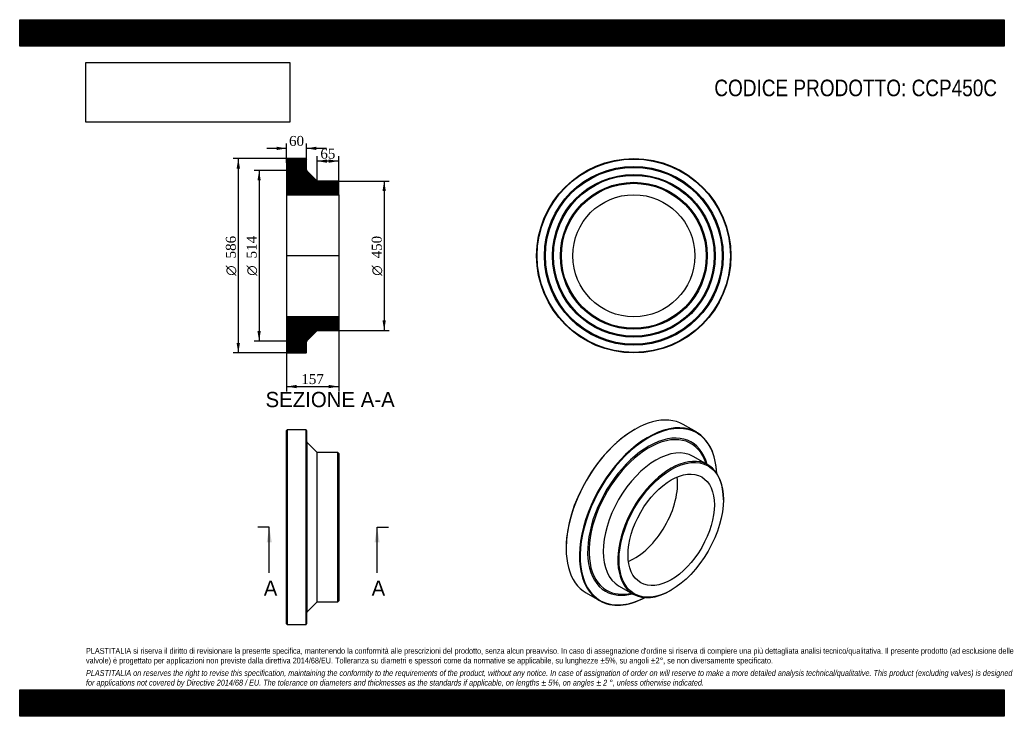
# Model space of a CAD drawing. Header units: millimetres. Extents: x 0 to 2970, y 0 to 2100.
import ezdxf
from ezdxf.enums import TextEntityAlignment as Align
from ezdxf.lldxf.tags import DXFTag

# ---------------------------------------------------------------- set-up
doc = ezdxf.new("R2010")
doc.units = ezdxf.units.MM
doc.header["$LTSCALE"] = 10
for name, color, linetype in [('CCP450C', 7, 'Continuous'), ('Default', 7, 'Continuous'), ('DV4_Default', 7, 'Continuous')]:
    doc.layers.add(name, color=color, linetype=linetype)
doc.styles.add('SEACAD_Solid_Edge_ANSI', font='seans.ttf')
doc.styles.add('SEACAD_Solid_Edge_ANSI1_Symbols', font='semeca1.ttf')
doc.styles.add('SEACAD_Times_New_Roman', font='times.ttf')
tags = doc.linetypes.add('CENTER2', pattern=[28.575, 19.05, -3.175, 3.175, -3.175]).pattern_tags.tags
tags[10:11] = [DXFTag(74, 4), DXFTag(75, 0), DXFTag(340, '0'), DXFTag(46, 0.0), DXFTag(50, 0.0), DXFTag(44, 0.0), DXFTag(45, 0.0)]
tags[8:9] = [DXFTag(74, 4), DXFTag(75, 0), DXFTag(340, '0'), DXFTag(46, 0.0), DXFTag(50, 0.0), DXFTag(44, 0.0), DXFTag(45, 0.0)]
tags[6:7] = [DXFTag(74, 4), DXFTag(75, 0), DXFTag(340, '0'), DXFTag(46, 0.0), DXFTag(50, 0.0), DXFTag(44, 0.0), DXFTag(45, 0.0)]
tags[4:5] = [DXFTag(74, 4), DXFTag(75, 0), DXFTag(340, '0'), DXFTag(46, 0.0), DXFTag(50, 0.0), DXFTag(44, 0.0), DXFTag(45, 0.0)]
doc.dimstyles.new('ANSImm', dxfattribs={"dimtxt": 30, "dimasz": 30, "dimexe": 15, "dimexo": 0, "dimgap": 7.5, "dimtad": 1, "dimdsep": 46, "dimtxsty": 'SEACAD_Times_New_Roman', "dimblk1": '_SE_FILLED', "dimblk2": '_SE_FILLED', "dimsah": 1, "dimcen": 15, "dimazin": 0, "dimtfac": 0.85, "dimtdec": 3, "dimtofl": 0, "dimtmove": 0, "dimatfit": 3, "dimfxl": 1, "dimarcsym": 0})
picture_1 = doc.add_image_def('image1.jpg', size_in_pixel=(4302, 1260))

# ---------------------------------------------------------------- blocks, each defined once
blk = doc.blocks.new('SE')
at = {"layer": 'CCP450C', "color": 7, "linetype": 'Continuous'}
for p, q in [((806.7, 863.2), (805.2, 861.7)), ((805.2, 278.7), (805.2, 861.7)), ((806.7, 863.2), (806.7, 277.2)), ((863.7, 863.2), (806.7, 863.2)), ((863.7, 277.2), (863.7, 863.2)), ((865.2, 861.7), (863.7, 863.2)), ((865.2, 861.7), (865.2, 278.7)), ((867, 315), (867, 825.5)), ((897.2, 795.2), (867, 825.5)), ((897.2, 345.2), (897.2, 795.2)), ((959.7, 795.2), (897.2, 795.2)), ((959.7, 345.2), (959.7, 795.2)), ((962.2, 792.7), (959.7, 795.2)), ((962.2, 792.7), (962.2, 347.7)), ((867, 315), (897.2, 345.2)), ((897.2, 345.2), (959.7, 345.2)), ((959.7, 345.2), (962.2, 347.7)), ((805.2, 278.7), (806.7, 277.2)), ((806.7, 277.2), (863.7, 277.2)), ((863.7, 277.2), (865.2, 278.7))]:
    blk.add_line(p, q, dxfattribs=at)
for centre, start, end in [((871.2, 829.7), 180, 225), ((871.2, 310.8), 135, 180)]:
    blk.add_arc(centre, 6, start, end, dxfattribs=at)
blk = doc.blocks.new('SE1')
at = {"layer": 'CCP450C', "color": 7, "linetype": 'Continuous'}
for p, q in [((1855.3, 864.8), (1854.2, 864.2)), ((2042.1, 856.1), (2001.8, 879.3)), ((2075.9, 758), (2031.7, 783.5)), ((2122.5, 652.9), (2122.5, 655)), ((1648.1, 507.2), (1648.1, 506)), ((1806.7, 393.8), (1850.9, 368.3)), ((1708.8, 371.9), (1749.1, 348.6)), ((1963.4, 379.4), (1965.2, 380.4))]:
    blk.add_line(p, q, dxfattribs=at)
for centre, major_axis, start_param, end_param in [((1855.3, 625.6), (146.5, 253.7), 0, 3.141593), ((1896.6, 601.7), (145.8, 252.4), 0, 3.875895), ((1854.2, 626.2), (-145.7, -252.4), 3.926991, 5.497787), ((1895.6, 602.3), (-146.5, -253.7), 2.401405, 6.283185), ((1896.6, 601.7), (-129.7, -224.7), 2.62015, 6.283185), ((1897.9, 601), (-127.6, -221), 2.649856, 6.283185), ((1896.6, 601.7), (145.8, 252.4), 5.548883, 6.283185), ((1919.2, 588.6), (-112.5, -194.9), 3.141593, 6.283185), ((1963.4, 563.1), (-112.5, -194.9), 2.356194, 6.283185), ((1854.2, 626.2), (-92, -159.4), 0.64728, 2.494313), ((1895.6, 602.3), (-146.5, -253.7), 0, 0.740187), ((1896.6, 601.7), (-129.7, -224.7), 0, 0.521443), ((1897.9, 601), (-127.6, -221), 0, 0.491737), ((1963.4, 563.1), (-112.5, -194.9), 0, 0.785398)]:
    blk.add_ellipse(centre, major_axis=major_axis, ratio=0.57735, start_param=start_param, end_param=end_param, dxfattribs=at)
for major_axis in [(111.2, 192.7), (-92, -159.4)]:
    blk.add_ellipse((1965.2, 562.1), major_axis=major_axis, ratio=0.57735, dxfattribs=at)
blk = doc.blocks.new('SE2')
at = {"layer": 'CCP450C', "color": 7, "linetype": 'Continuous'}
for radius in [293, 291.5, 269.5, 268, 266.5, 245.5, 244, 242.5, 221.5, 220, 218.5, 184.1]:
    blk.add_circle((1852.4, 1388.3), radius, dxfattribs=at)
blk = doc.blocks.new('SE4')
at = {"color": 7, "linetype": 'Continuous', "style": 'SEACAD_Solid_Edge_ANSI'}
blk.add_text('A', height=46, dxfattribs=at).set_placement((736.2, 409.2), align=Align.TOP_LEFT)
blk = doc.blocks.new('SE5')
at = {"color": 7, "linetype": 'Continuous', "style": 'SEACAD_Solid_Edge_ANSI'}
blk.add_text('A', height=46, dxfattribs=at).set_placement((1061.5, 409.2), align=Align.TOP_LEFT)
blk = doc.blocks.new('SEANNOT_GROUP')
at = {"linetype": 'Continuous'}
blk.add_hatch(color=7, dxfattribs=at).paths.add_polyline_path([(760.4, 524.2), (752.7, 570.2), (745.1, 524.2)])
at = {"color": 7, "linetype": 'Continuous'}
blk.add_lwpolyline([(752.7, 432.2), (752.7, 570.2)], dxfattribs=at)
blk = doc.blocks.new('SEANNOT_GROUP1')
at = {"linetype": 'Continuous'}
blk.add_hatch(color=7, dxfattribs=at).paths.add_polyline_path([(1085.7, 524.2), (1078.1, 570.2), (1070.4, 524.2)])
at = {"color": 7, "linetype": 'Continuous'}
blk.add_lwpolyline([(1078.1, 432.2), (1078.1, 570.2)], dxfattribs=at)
blk = doc.blocks.new('SE3')
at = {"layer": 'Default', "color": 7, "linetype": 'CENTER2'}
for p, q in [((752.7, 570.2), (718.2, 570.2)), ((1078.1, 570.2), (1112.6, 570.2))]:
    blk.add_line(p, q, dxfattribs=at)
at = {"layer": 'Default', "color": 7, "linetype": 'CENTER2', "const_width": 0.0001}
blk.add_lwpolyline([(752.7, 570.2), (1078.1, 570.2)], dxfattribs=at)
at = {"layer": 'Default'}
for name in ['SEANNOT_GROUP', 'SEANNOT_GROUP1', 'SE4', 'SE5']:
    blk.add_blockref(name, (0, 0), dxfattribs=at)
blk = doc.blocks.new('SE6')
at = {"layer": 'CCP450C', "linetype": 'Continuous'}
h = blk.add_hatch(dxfattribs=at)
h.set_pattern_fill('LINE', scale=0.629921, angle=45, style=0)
edge = h.paths.add_edge_path()
edge.add_line((959.7, 1613.3), (897.2, 1613.3))
edge.add_line((897.2, 1613.3), (867, 1643.5))
edge.add_arc((871.2, 1647.8), 6, 180, 225, ccw=False)
edge.add_line((865.2, 1647.8), (865.2, 1679.8))
edge.add_line((865.2, 1679.8), (863.7, 1681.3))
edge.add_line((863.7, 1681.3), (806.7, 1681.3))
edge.add_line((806.7, 1681.3), (805.2, 1679.8))
edge.add_line((805.2, 1679.8), (805.2, 1657.8))
edge.add_line((805.2, 1657.8), (806.3, 1656.3))
edge.add_line((806.3, 1656.3), (805.2, 1654.8))
edge.add_line((805.2, 1654.8), (805.2, 1633.8))
edge.add_line((805.2, 1633.8), (806.3, 1632.3))
edge.add_line((806.3, 1632.3), (805.2, 1630.8))
edge.add_line((805.2, 1630.8), (805.2, 1609.8))
edge.add_line((805.2, 1609.8), (806.3, 1608.3))
edge.add_line((806.3, 1608.3), (805.2, 1606.8))
edge.add_line((805.2, 1606.8), (805.2, 1572.4))
edge.add_line((805.2, 1572.4), (962.2, 1572.4))
edge.add_line((962.2, 1572.4), (962.2, 1610.8))
edge.add_line((962.2, 1610.8), (959.7, 1613.3))
h = blk.add_hatch(dxfattribs=at)
h.set_pattern_fill('LINE', scale=0.629921, angle=45, style=0)
edge = h.paths.add_edge_path()
edge.add_line((962.2, 1165.8), (962.2, 1204.2))
edge.add_line((962.2, 1204.2), (805.2, 1204.2))
edge.add_line((805.2, 1204.2), (805.2, 1169.8))
edge.add_line((805.2, 1169.8), (806.3, 1168.3))
edge.add_line((806.3, 1168.3), (805.2, 1166.8))
edge.add_line((805.2, 1166.8), (805.2, 1145.8))
edge.add_line((805.2, 1145.8), (806.3, 1144.3))
edge.add_line((806.3, 1144.3), (805.2, 1142.8))
edge.add_line((805.2, 1142.8), (805.2, 1121.8))
edge.add_line((805.2, 1121.8), (806.3, 1120.3))
edge.add_line((806.3, 1120.3), (805.2, 1118.8))
edge.add_line((805.2, 1118.8), (805.2, 1096.8))
edge.add_line((805.2, 1096.8), (806.7, 1095.3))
edge.add_line((806.7, 1095.3), (863.7, 1095.3))
edge.add_line((863.7, 1095.3), (865.2, 1096.8))
edge.add_line((865.2, 1096.8), (865.2, 1128.8))
edge.add_arc((871.2, 1128.8), 6, 135, 180, ccw=False)
edge.add_line((867, 1133), (897.2, 1163.3))
edge.add_line((897.2, 1163.3), (959.7, 1163.3))
edge.add_line((959.7, 1163.3), (962.2, 1165.8))
at = {"layer": 'CCP450C', "color": 7, "linetype": 'Continuous'}
for p, q in [((805.2, 1679.8), (806.7, 1681.3)), ((805.2, 1679.8), (805.2, 1657.8)), ((863.7, 1681.3), (806.7, 1681.3)), ((863.7, 1681.3), (865.2, 1679.8)), ((865.2, 1647.8), (865.2, 1679.8)), ((805.2, 1657.8), (805.2, 1654.8)), ((805.2, 1657.8), (806.3, 1656.3)), ((806.3, 1656.3), (805.2, 1654.8)), ((805.2, 1654.8), (805.2, 1633.8)), ((805.2, 1633.8), (805.2, 1630.8)), ((805.2, 1633.8), (806.3, 1632.3)), ((897.2, 1613.3), (867, 1643.5)), ((806.3, 1632.3), (805.2, 1630.8)), ((805.2, 1630.8), (805.2, 1609.8)), ((805.2, 1609.8), (805.2, 1606.8)), ((805.2, 1609.8), (806.3, 1608.3)), ((806.3, 1608.3), (805.2, 1606.8)), ((805.2, 1606.8), (805.2, 1572.4)), ((959.7, 1613.3), (897.2, 1613.3)), ((959.7, 1613.3), (962.2, 1610.8)), ((962.2, 1572.4), (962.2, 1610.8)), ((805.2, 1572.4), (805.2, 1204.2)), ((805.2, 1572.4), (962.2, 1572.4)), ((962.2, 1572.4), (962.2, 1204.2)), ((962.2, 1204.2), (805.2, 1204.2)), ((805.2, 1204.2), (805.2, 1169.8)), ((962.2, 1165.8), (962.2, 1204.2)), ((805.2, 1169.8), (805.2, 1166.8)), ((805.2, 1169.8), (806.3, 1168.3)), ((806.3, 1168.3), (805.2, 1166.8)), ((805.2, 1166.8), (805.2, 1145.8)), ((867, 1133), (897.2, 1163.3)), ((897.2, 1163.3), (959.7, 1163.3)), ((962.2, 1165.8), (959.7, 1163.3)), ((805.2, 1145.8), (805.2, 1142.8)), ((805.2, 1145.8), (806.3, 1144.3)), ((806.3, 1144.3), (805.2, 1142.8)), ((805.2, 1142.8), (805.2, 1121.8)), ((865.2, 1096.8), (865.2, 1128.8)), ((805.2, 1121.8), (805.2, 1118.8)), ((805.2, 1121.8), (806.3, 1120.3)), ((806.3, 1120.3), (805.2, 1118.8)), ((805.2, 1118.8), (805.2, 1096.8)), ((806.7, 1095.3), (805.2, 1096.8)), ((806.7, 1095.3), (863.7, 1095.3)), ((865.2, 1096.8), (863.7, 1095.3))]:
    blk.add_line(p, q, dxfattribs=at)
for centre, start, end in [((871.2, 1647.8), 180, 225), ((871.2, 1128.8), 135, 180)]:
    blk.add_arc(centre, 6, start, end, dxfattribs=at)
at = {"layer": 'DV4_Default', "color": 7, "linetype": 'CENTER2'}
for p, q in [((865.2, 1647.8), (865.2, 1645.3)), ((867, 1643.5), (865.2, 1645.3)), ((964, 1388.3), (803.5, 1388.3)), ((867, 1133), (865.2, 1131.3)), ((865.2, 1128.8), (865.2, 1131.3))]:
    blk.add_line(p, q, dxfattribs=at)
blk = doc.blocks.new('GDimGGroup')
at = {"layer": 'Default', "linetype": 'Continuous'}
for points in [[(654.4, 1651.3), (664.4, 1651.3), (659.4, 1681.3)], [(654.4, 1125.3), (659.4, 1095.3), (664.4, 1125.3)]]:
    blk.add_hatch(color=7, dxfattribs=at).paths.add_polyline_path(points)
at = {"layer": 'Default', "color": 7, "linetype": 'Continuous'}
for p, q in [((835.2, 1681.3), (644.4, 1681.3)), ((659.4, 1681.3), (659.4, 1095.3)), ((835.2, 1095.3), (644.4, 1095.3))]:
    blk.add_line(p, q, dxfattribs=at)
for s, style, p in [('586', 'SEACAD_Times_New_Roman', (621.9, 1380.3)), ('O', 'SEACAD_Solid_Edge_ANSI1_Symbols', (621.9, 1328.1))]:
    blk.add_text(s, height=30, rotation=90, dxfattribs=dict(at, style=style)).set_placement(p, align=Align.TOP_LEFT)
blk = doc.blocks.new('GDimGGroup1')
at = {"layer": 'Default', "linetype": 'Continuous'}
for points in [[(717.2, 1615.3), (727.2, 1615.3), (722.2, 1645.3)], [(717.2, 1161.3), (722.2, 1131.3), (727.2, 1161.3)]]:
    blk.add_hatch(color=7, dxfattribs=at).paths.add_polyline_path(points)
at = {"layer": 'Default', "color": 7, "linetype": 'Continuous'}
for p, q in [((865.2, 1645.3), (707.2, 1645.3)), ((722.2, 1645.3), (722.2, 1131.3)), ((865.2, 1131.3), (707.2, 1131.3))]:
    blk.add_line(p, q, dxfattribs=at)
for s, style, p in [('514', 'SEACAD_Times_New_Roman', (684.7, 1380.3)), ('O', 'SEACAD_Solid_Edge_ANSI1_Symbols', (684.7, 1328.1))]:
    blk.add_text(s, height=30, rotation=90, dxfattribs=dict(at, style=style)).set_placement(p, align=Align.TOP_LEFT)
blk = doc.blocks.new('GDimGGroup2')
at = {"layer": 'Default', "linetype": 'Continuous'}
for points in [[(1104.4, 1583.3), (1099.4, 1613.3), (1094.4, 1583.3)], [(1104.4, 1193.3), (1094.4, 1193.3), (1099.4, 1163.3)]]:
    blk.add_hatch(color=7, dxfattribs=at).paths.add_polyline_path(points)
at = {"layer": 'Default', "color": 7, "linetype": 'Continuous'}
for p, q in [((959.7, 1613.3), (1114.4, 1613.3)), ((1099.4, 1613.3), (1099.4, 1163.3)), ((959.7, 1163.3), (1114.4, 1163.3))]:
    blk.add_line(p, q, dxfattribs=at)
for s, style, p in [('450', 'SEACAD_Times_New_Roman', (1061.9, 1380.3)), ('O', 'SEACAD_Solid_Edge_ANSI1_Symbols', (1061.9, 1328.1))]:
    blk.add_text(s, height=30, rotation=90, dxfattribs=dict(at, style=style)).set_placement(p, align=Align.TOP_LEFT)
blk = doc.blocks.new('DMBLK97')
at = {"layer": 'Default', "linetype": 'Continuous'}
for points in [[(835.2, 989.1), (835.2, 999.1), (805.2, 994.1)], [(932.2, 989.1), (962.2, 994.1), (932.2, 999.1)]]:
    blk.add_hatch(color=7, dxfattribs=at).paths.add_polyline_path(points)
at = {"layer": 'Default', "color": 7, "linetype": 'Continuous'}
for p, q in [((805.2, 1204.2), (805.2, 979.1)), ((962.2, 1204.2), (962.2, 979.1)), ((805.2, 994.1), (962.2, 994.1))]:
    blk.add_line(p, q, dxfattribs=at)
at = {"layer": 'Default', "color": 7, "linetype": 'Continuous', "style": 'SEACAD_Times_New_Roman'}
blk.add_text('157', height=30, dxfattribs=at).set_placement((849.6, 1031.6), align=Align.TOP_LEFT)
blk = doc.blocks.new('_SE_FILLED')
at = {"color": 0}
blk.add_line((0, 0), (-1, 0), dxfattribs=at)
blk.add_solid([(0, 0), (-1, -0.1665), (-1, 0.1665), (0, 0)], dxfattribs=at)
blk = doc.blocks.new('DMBLK98')
at = {"layer": 'Default', "linetype": 'Continuous'}
for points in [[(775.2, 1717.1), (775.2, 1707.1), (805.2, 1712.1)], [(895.2, 1717.1), (865.2, 1712.1), (895.2, 1707.1)]]:
    blk.add_hatch(color=7, dxfattribs=at).paths.add_polyline_path(points)
at = {"layer": 'Default', "color": 7, "linetype": 'Continuous'}
for p, q in [((805.2, 1668.8), (805.2, 1727.1)), ((865.2, 1663.8), (865.2, 1727.1)), ((805.2, 1712.1), (745.2, 1712.1)), ((925.2, 1712.1), (865.2, 1712.1))]:
    blk.add_line(p, q, dxfattribs=at)
at = {"layer": 'Default', "color": 7, "linetype": 'Continuous', "style": 'SEACAD_Times_New_Roman'}
blk.add_text('60', height=30, dxfattribs=at).set_placement((812.5, 1749.6), align=Align.TOP_LEFT)
blk = doc.blocks.new('DMBLK99')
at = {"layer": 'Default', "linetype": 'Continuous'}
for points in [[(927.2, 1678.7), (897.2, 1673.7), (927.2, 1668.7)], [(932.2, 1678.7), (932.2, 1668.7), (962.2, 1673.7)]]:
    blk.add_hatch(color=7, dxfattribs=at).paths.add_polyline_path(points)
at = {"layer": 'Default', "color": 7, "linetype": 'Continuous'}
for p, q in [((897.2, 1613.3), (897.2, 1688.7)), ((962.2, 1673.7), (897.2, 1673.7)), ((962.2, 1572.4), (962.2, 1688.7))]:
    blk.add_line(p, q, dxfattribs=at)
at = {"layer": 'Default', "color": 7, "linetype": 'Continuous', "style": 'SEACAD_Times_New_Roman'}
blk.add_text('65', height=30, dxfattribs=at).set_placement((907, 1711.2), align=Align.TOP_LEFT)

msp = doc.modelspace()

# ---------------------------------------------------------------- hatches: boundary and pattern name
at = {"layer": 'Default', "linetype": 'Continuous'}
h = msp.add_hatch(dxfattribs=at)
h.set_pattern_fill('LINE', scale=0.629921, angle=45, style=0)
h.paths.add_polyline_path([(2970, 2020), (2970, 2100), (0, 2100), (0, 2020)])
for points in [[(2970, 2020), (2970, 2100), (0, 2100), (0, 2020)], [(2970, 0), (2970, 80), (0, 80), (0, 0)]]:
    msp.add_hatch(color=7, dxfattribs=at).paths.add_polyline_path(points)
h = msp.add_hatch(dxfattribs=at)
h.set_pattern_fill('LINE', scale=0.629921, angle=45, style=0)
h.paths.add_polyline_path([(2970, 0), (2970, 80), (0, 80), (0, 0)])

# ---------------------------------------------------------------- linework, layer by layer
at = {"layer": 'Default', "color": 7, "linetype": 'Continuous'}
for p, q in [((0, 2100), (2970, 2100)), ((0, 2020), (0, 2100)), ((2970, 2100), (2970, 2020)), ((2970, 2020), (0, 2020)), ((0, 80), (2970, 80)), ((0, 0), (0, 80)), ((2970, 80), (2970, 0)), ((2970, 0), (0, 0))]:
    msp.add_line(p, q, dxfattribs=at)

# ---------------------------------------------------------------- block references
at = {"layer": 'Default'}
for name in ['GDimGGroup', 'SE6', 'SE2', 'GDimGGroup1', 'GDimGGroup2', 'SE1', 'SE', 'SE3']:
    msp.add_blockref(name, (0, 0), dxfattribs=at)

# ---------------------------------------------------------------- texts
at = {"layer": 'Default', "color": 7, "linetype": 'Continuous', "style": 'SEACAD_Solid_Edge_ANSI'}
msp.add_text('SEZIONE A-A', height=46, dxfattribs=at).set_placement((741.612, 977.936), align=Align.TOP_LEFT)
at = {"layer": 'Default', "attachment_point": 1}
for s, insert, char_height, width in [('{\\fArial Narrow|b0||i0||c0|p34;\\C7;\\H50.;\\W1.;CODICE PRODOTTO: CCP450C}', (2095.279, 1919.342), 50, 855.05692), ("{\\fArial Narrow|b0||i0||c0|p34;\\C7;\\H17.5;\\W1.;PLASTITALIA si riserva il diritto di revisionare la presente specifica, mantenendo la conformità alle prescrizioni del prodotto, senza alcun preavviso. In caso di assegnazione d'ordine si riserva di compiere una più dettagliata analisi tecnico/qualitativa. Il presente prodotto (ad esclusione delle \\P}{\\fArial Narrow|b0||i0||c0|p34;\\C7;\\H17.5;\\W1.;valvole) è progettato per applicazioni non previste dalla direttiva 2014/68/EU. Tolleranza su diametri e spessori come da normative se applicabile, su lunghezze ±5%, su angoli ±2°, se non diversamente specificato.\\P}{\\fArial Narrow|b0||i0||c0|p34;\\C7;\\H5.;\\W1.;   \\P}{\\fArial Narrow|b0||i1||c0|p34;\\C7;\\H17.5;\\W1.;PLASTITALIA on reserves the right to revise this specification, maintaining the conformity to the requirements of the product, without any notice. In case of assignation of order on will reserve to make a more detailed analysis technical/qualitative. This product (excluding valves) is designed \\P}{\\fArial Narrow|b0||i1||c0|p34;\\C7;\\H17.5;\\W1.;for applications not covered by Directive 2014/68 / EU. The tolerance on diameters and thicknesses as the standards if applicable, on lengths ± 5%, on angles ± 2 °, unless otherwise indicated.\\P}", (200, 206.024), 17.5, 2570)]:
    msp.add_mtext(s, dxfattribs=dict(at, insert=insert, char_height=char_height, width=width))

# ---------------------------------------------------------------- dimensions: what is measured, and where the dimension line sits
at = {"layer": 'Default', "color": 7, "linetype": 'Continuous'}
for base, p1, p2, picture, middle in [((805.217, 1712.08), (865.217, 1663.784), (805.217, 1668.791), 'DMBLK98', (835.217, 1712.08)), ((897.217, 1673.681), (962.217, 1572.391), (897.217, 1613.291), 'DMBLK99', (929.717, 1673.681))]:
    dim = msp.add_linear_dim(base=base, p1=p1, p2=p2, text='\\A1;<>', dimstyle='ANSImm', dxfattribs=at)
    dim.commit()
    dim.dimension.update_dxf_attribs({"geometry": picture, "text_midpoint": middle, "dimtype": 160})
dim = msp.add_linear_dim(base=(805.217, 994.098), p1=(805.217, 1204.191), p2=(962.217, 1204.191), angle=0, text='\\A1;<>', dimstyle='ANSImm', dxfattribs=at)
dim.commit()
dim.dimension.update_dxf_attribs({"geometry": 'DMBLK97', "text_midpoint": (883.717, 994.098), "dimtype": 161})

# ---------------------------------------------------------------- pictures from other files: only their frames are drawn
image = msp.add_image(picture_1, insert=(200, 1791.032), size_in_units=(614.571, 180))
image.dxf.flags = 7

doc.saveas('drawing.dxf')
